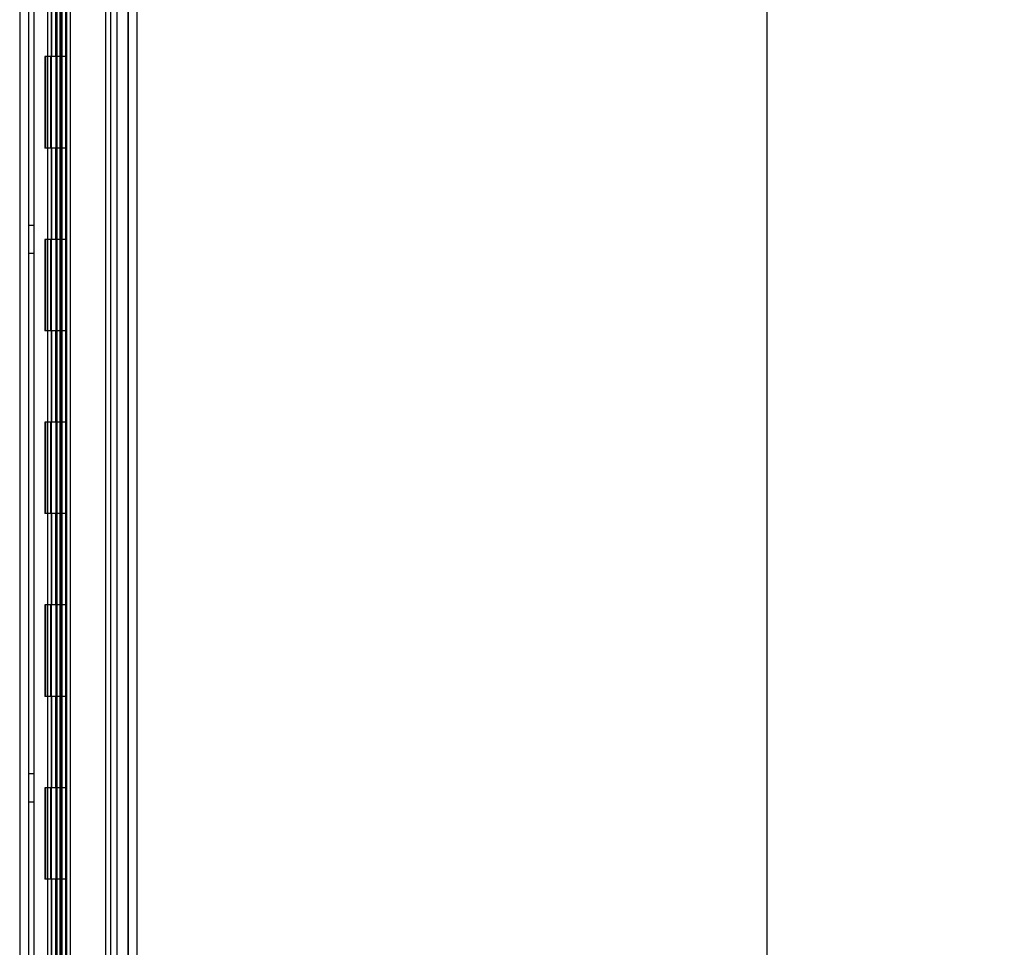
# Model space of a CAD drawing. Header units: inches. Extents: x 1 to 299, y -2 to 199.
# Tile 23 of 65: x 36 to 47, y 77 to 88. Entities that reach past the tile are written whole.
import ezdxf
from ezdxf.enums import TextEntityAlignment as Align
from ezdxf.lldxf.tags import DXFTag

# ---------------------------------------------------------------- set-up
doc = ezdxf.new("R2010")
doc.units = ezdxf.units.IN
doc.header["$MEASUREMENT"] = 0
for name, color, linetype in [('COM53955-3', 7, 'Continuous'), ('COM54746-60', 7, 'Continuous'), ('COM70220', 7, 'Continuous'), ('COM71175-1', 7, 'Continuous'), ('Default', 7, 'Continuous')]:
    doc.layers.add(name, color=color, linetype=linetype)
doc.styles.add('SEACAD_Times_New_Roman', font='times.ttf')
tags = doc.linetypes.add('HIDDEN2', pattern=[0.1875, 0.125, -0.0625]).pattern_tags.tags
tags[6:7] = [DXFTag(74, 4), DXFTag(75, 0), DXFTag(340, '0'), DXFTag(46, 0.0), DXFTag(50, 0.0), DXFTag(44, 0.0), DXFTag(45, 0.0)]
tags[4:5] = [DXFTag(74, 4), DXFTag(75, 0), DXFTag(340, '0'), DXFTag(46, 0.0), DXFTag(50, 0.0), DXFTag(44, 0.0), DXFTag(45, 0.0)]
doc.dimstyles.new('HAMMOND_(STH_-_300x200)', dxfattribs={"dimtxt": 1.5, "dimasz": 1.875, "dimexe": 0.75, "dimexo": 0.75, "dimgap": 0.375, "dimtad": 0, "dimtih": 1, "dimtoh": 1, "dimzin": 0, "dimdsep": 46, "dimtxsty": 'SEACAD_Times_New_Roman', "dimblk1": '_SE_FILLED', "dimblk2": '_SE_FILLED', "dimsah": 1, "dimcen": 0.75, "dimadec": 0, "dimazin": 0, "dimtfac": 0.8, "dimtofl": 0, "dimtmove": 1, "dimatfit": 3, "dimfxl": 1, "dimtolj": 1, "dimtzin": 0, "dimarcsym": 0})

# ---------------------------------------------------------------- blocks, each defined once
blk = doc.blocks.new('SE3')
at = {"layer": 'COM53955-3', "color": 7, "linetype": 'Continuous'}
for p, q in [((36.615, 131.385), (36.615, 69.043)), ((37.385, 131.337), (37.385, 69.091))]:
    blk.add_line(p, q, dxfattribs=at)
at = {"layer": 'COM53955-3', "color": 7, "linetype": 'HIDDEN2'}
for p, q in [((37.29, 131.337), (37.29, 69.091)), ((36.509, 102.651), (36.509, 70.059)), ((36.563, 102.651), (36.563, 70.273)), ((36.604, 102.651), (36.604, 70.059)), ((36.655, 102.651), (36.655, 70.273))]:
    blk.add_line(p, q, dxfattribs=at)
at = {"layer": 'COM54746-60', "color": 7, "linetype": 'HIDDEN2'}
for p, q in [((36.26, 70.214), (36.26, 130.214)), ((36.446, 130.214), (36.446, 70.214)), ((36.546, 70.214), (36.546, 130.214)), ((37.1, 70.214), (37.1, 130.214)), ((36.454, 87.214), (36.454, 88.214)), ((36.496, 87.214), (36.496, 88.214)), ((36.551, 87.214), (36.551, 88.214)), ((36.409, 87.214), (36.379, 87.214)), ((36.379, 87.214), (36.379, 86.214)), ((36.409, 87.214), (36.379, 87.214)), ((36.379, 87.214), (36.379, 86.214)), ((36.384, 87.214), (36.384, 86.214)), ((36.441, 87.214), (36.441, 86.214)), ((36.501, 86.214), (36.501, 87.214)), ((36.506, 86.214), (36.506, 87.214)), ((36.551, 86.214), (36.551, 87.214)), ((36.409, 86.214), (36.379, 86.214)), ((36.409, 86.214), (36.379, 86.214)), ((36.454, 85.214), (36.454, 86.214)), ((36.496, 85.214), (36.496, 86.214)), ((36.551, 85.214), (36.551, 86.214)), ((36.26, 85.366), (36.198, 85.366)), ((36.409, 85.214), (36.379, 85.214)), ((36.379, 85.214), (36.379, 84.214)), ((36.409, 85.214), (36.379, 85.214)), ((36.379, 85.214), (36.379, 84.214)), ((36.384, 85.214), (36.384, 84.214)), ((36.441, 85.214), (36.441, 84.214)), ((36.501, 84.214), (36.501, 85.214)), ((36.506, 84.214), (36.506, 85.214)), ((36.551, 84.214), (36.551, 85.214)), ((36.198, 85.062), (36.26, 85.062)), ((36.409, 84.214), (36.379, 84.214)), ((36.409, 84.214), (36.379, 84.214)), ((36.454, 83.214), (36.454, 84.214)), ((36.496, 83.214), (36.496, 84.214)), ((36.551, 83.214), (36.551, 84.214)), ((36.409, 83.214), (36.379, 83.214)), ((36.379, 83.214), (36.379, 82.214)), ((36.409, 83.214), (36.379, 83.214)), ((36.379, 83.214), (36.379, 82.214)), ((36.384, 83.214), (36.384, 82.214)), ((36.441, 83.214), (36.441, 82.214)), ((36.501, 82.214), (36.501, 83.214)), ((36.506, 82.214), (36.506, 83.214)), ((36.551, 82.214), (36.551, 83.214)), ((36.409, 82.214), (36.379, 82.214)), ((36.409, 82.214), (36.379, 82.214)), ((36.454, 81.214), (36.454, 82.214)), ((36.496, 81.214), (36.496, 82.214)), ((36.551, 81.214), (36.551, 82.214)), ((36.409, 81.214), (36.379, 81.214)), ((36.379, 81.214), (36.379, 80.214)), ((36.409, 81.214), (36.379, 81.214)), ((36.379, 81.214), (36.379, 80.214)), ((36.384, 81.214), (36.384, 80.214)), ((36.441, 81.214), (36.441, 80.214)), ((36.501, 80.214), (36.501, 81.214)), ((36.506, 80.214), (36.506, 81.214)), ((36.551, 80.214), (36.551, 81.214)), ((36.409, 80.214), (36.379, 80.214)), ((36.409, 80.214), (36.379, 80.214)), ((36.454, 79.214), (36.454, 80.214)), ((36.496, 79.214), (36.496, 80.214)), ((36.551, 79.214), (36.551, 80.214)), ((36.26, 79.366), (36.198, 79.366)), ((36.409, 79.214), (36.379, 79.214)), ((36.379, 79.214), (36.379, 78.214)), ((36.409, 79.214), (36.379, 79.214)), ((36.379, 79.214), (36.379, 78.214)), ((36.384, 79.214), (36.384, 78.214)), ((36.441, 79.214), (36.441, 78.214)), ((36.501, 78.214), (36.501, 79.214)), ((36.506, 78.214), (36.506, 79.214)), ((36.551, 78.214), (36.551, 79.214)), ((36.198, 79.062), (36.26, 79.062)), ((36.409, 78.214), (36.379, 78.214)), ((36.409, 78.214), (36.379, 78.214)), ((36.454, 77.214), (36.454, 78.214)), ((36.496, 77.214), (36.496, 78.214)), ((36.551, 77.214), (36.551, 78.214))]:
    blk.add_line(p, q, dxfattribs=at)
at = {"layer": 'COM54746-60', "color": 7, "linetype": 'Continuous'}
for p, q in [((36.409, 87.214), (36.409, 88.214)), ((36.613, 87.214), (36.613, 88.214)), ((36.613, 87.214), (36.409, 87.214)), ((36.613, 87.214), (36.409, 87.214)), ((36.409, 86.214), (36.409, 87.214)), ((36.613, 86.214), (36.613, 87.214)), ((36.613, 86.214), (36.409, 86.214)), ((36.613, 86.214), (36.409, 86.214)), ((36.409, 85.214), (36.409, 86.214)), ((36.613, 85.214), (36.613, 86.214)), ((36.613, 85.214), (36.409, 85.214)), ((36.613, 85.214), (36.409, 85.214)), ((36.409, 84.214), (36.409, 85.214)), ((36.613, 84.214), (36.613, 85.214)), ((36.613, 84.214), (36.409, 84.214)), ((36.613, 84.214), (36.409, 84.214)), ((36.409, 83.214), (36.409, 84.214)), ((36.613, 83.214), (36.613, 84.214)), ((36.613, 83.214), (36.409, 83.214)), ((36.613, 83.214), (36.409, 83.214)), ((36.409, 82.214), (36.409, 83.214)), ((36.613, 82.214), (36.613, 83.214)), ((36.613, 82.214), (36.409, 82.214)), ((36.613, 82.214), (36.409, 82.214)), ((36.409, 81.214), (36.409, 82.214)), ((36.613, 81.214), (36.613, 82.214)), ((36.613, 81.214), (36.409, 81.214)), ((36.613, 81.214), (36.409, 81.214)), ((36.409, 80.214), (36.409, 81.214)), ((36.613, 80.214), (36.613, 81.214)), ((36.613, 80.214), (36.409, 80.214)), ((36.613, 80.214), (36.409, 80.214)), ((36.409, 79.214), (36.409, 80.214)), ((36.613, 79.214), (36.613, 80.214)), ((36.613, 79.214), (36.409, 79.214)), ((36.613, 79.214), (36.409, 79.214)), ((36.409, 78.214), (36.409, 79.214)), ((36.613, 78.214), (36.613, 79.214)), ((36.613, 78.214), (36.409, 78.214)), ((36.613, 78.214), (36.409, 78.214)), ((36.409, 77.214), (36.409, 78.214)), ((36.613, 77.214), (36.613, 78.214))]:
    blk.add_line(p, q, dxfattribs=at)
at = {"layer": 'COM70220', "color": 7, "linetype": 'HIDDEN2'}
for p, q in [((37.04, 130.742), (37.04, 69.687)), ((37.286, 130.742), (37.286, 69.687)), ((37.288, 130.742), (37.288, 69.687)), ((37.289, 130.742), (37.289, 69.687))]:
    blk.add_line(p, q, dxfattribs=at)
at = {"layer": 'COM71175-1', "color": 7, "linetype": 'HIDDEN2'}
for p, q in [((36.103, 130.76), (36.103, 69.45)), ((37.165, 130.76), (37.165, 69.45))]:
    blk.add_line(p, q, dxfattribs=at)
at = {"layer": 'COM71175-1', "color": 7, "linetype": 'Continuous'}
blk.add_line((36.198, 130.76), (36.198, 69.45), dxfattribs=at)
blk = doc.blocks.new('DMBLK2886')
at = {"layer": 'Default', "linetype": 'Continuous'}
for points in [[(44.585, 129.605), (44.272, 131.48), (43.96, 129.605)], [(44.585, 70.823), (43.96, 70.823), (44.272, 68.948)]]:
    blk.add_hatch(color=7, dxfattribs=at).paths.add_polyline_path(points)
at = {"layer": 'Default', "color": 7, "linetype": 'Continuous'}
for p, q in [((37.697, 131.48), (45.022, 131.48)), ((44.272, 131.48), (44.272, 101.489)), ((44.272, 97.214), (44.272, 68.948)), ((37.992, 68.948), (45.022, 68.948))]:
    blk.add_line(p, q, dxfattribs=at)
at = {"layer": 'Default', "color": 7, "linetype": 'Continuous', "style": 'SEACAD_Times_New_Roman'}
for s, p in [('62.53', (41.713, 100.964)), ('DOOR', (41.126, 98.714))]:
    blk.add_text(s, height=1.5, dxfattribs=at).set_placement(p, align=Align.TOP_LEFT)
blk = doc.blocks.new('_SE_FILLED')
at = {"color": 0}
blk.add_line((0, 0), (-1, 0), dxfattribs=at)
blk.add_solid([(0, 0), (-1, -0.1665), (-1, 0.1665), (0, 0)], dxfattribs=at)

msp = doc.modelspace()

# ---------------------------------------------------------------- block references
at = {"layer": 'Default'}
msp.add_blockref('SE3', (0, 0), dxfattribs=at)

# ---------------------------------------------------------------- dimensions: what is measured, and where the dimension line sits
at = {"layer": 'Default', "color": 7, "linetype": 'Continuous'}
dim = msp.add_linear_dim(base=(44.272, 131.48), p1=(36.947, 131.48), p2=(37.242, 68.948), angle=270.2699, text='\\A1;<>\\PDOOR', dimstyle='HAMMOND_(STH_-_300x200)', override={"dimtmove": 0}, dxfattribs=at)
dim.commit()
dim.dimension.update_dxf_attribs({"geometry": 'DMBLK2886', "text_midpoint": (44.272, 100.214), "dimtype": 161})

doc.saveas('drawing.dxf')
